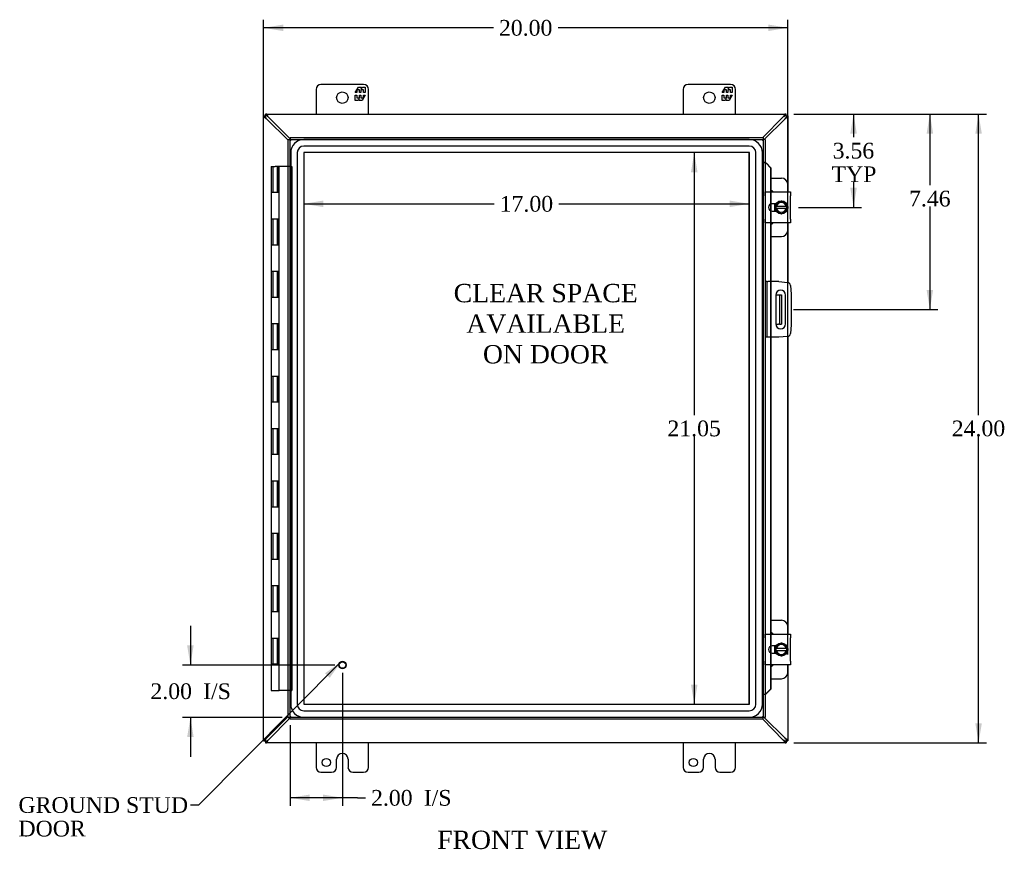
# Model space of a CAD drawing. Header units: inches. Extents: x 9 to 149, y 1 to 99.
# Tile 3 of 7: x 37 to 74, y 33 to 64. Entities that reach past the tile are written whole.
import ezdxf
from ezdxf.enums import TextEntityAlignment as Align

# ---------------------------------------------------------------- set-up
doc = ezdxf.new("R2010")
doc.units = ezdxf.units.IN
doc.header["$MEASUREMENT"] = 0
for name, color, linetype in [('COM40153-1', 7, 'CONTINUOUS'), ('COM40153-2', 7, 'CONTINUOUS'), ('COM42667', 7, 'CONTINUOUS'), ('COM42780', 7, 'CONTINUOUS'), ('COM48476', 7, 'CONTINUOUS'), ('COM48535', 7, 'CONTINUOUS'), ('COM70219', 7, 'CONTINUOUS'), ('COM71780-10', 7, 'CONTINUOUS'), ('DEFAULT', 7, 'CONTINUOUS'), ('FET07710', 7, 'CONTINUOUS'), ('HNG10620-20B', 7, 'CONTINUOUS'), ('HNG10620-20C', 7, 'CONTINUOUS'), ('SCC19011', 7, 'CONTINUOUS'), ('SPR20265', 7, 'CONTINUOUS'), ('STD21878', 7, 'CONTINUOUS'), ('WAF25035', 7, 'CONTINUOUS')]:
    doc.layers.add(name, color=color, linetype=linetype)
doc.styles.add('SEACAD_TIMES_NEW_ROMAN', font='times.ttf')

# ---------------------------------------------------------------- blocks, each defined once
blk = doc.blocks.new('SEANNOT_GROUP2')
at = {"layer": 'DEFAULT', "linetype": 'Continuous'}
blk.add_hatch(color=136, dxfattribs=at).paths.add_polyline_path([(48.561, 39.309), (49.002, 39.929), (48.384, 39.485)])
at = {"layer": 'DEFAULT', "color": 136, "linetype": 'Continuous'}
blk.add_line((43.551, 34.452), (43.251, 34.452), dxfattribs=at)
blk.add_lwpolyline([(43.551, 34.452), (49.002, 39.929)], dxfattribs=at)
at = {"layer": 'DEFAULT', "color": 136, "linetype": 'Continuous', "style": 'SEACAD_TIMES_NEW_ROMAN'}
for s, p in [('GROUND STUD', (36.686, 34.752)), ('DOOR', (36.686, 33.852))]:
    blk.add_text(s, height=0.6, dxfattribs=at).set_placement(p, align=Align.TOP_LEFT)
blk = doc.blocks.new('GDIMGGROUP')
at = {"layer": 'DEFAULT', "linetype": 'Continuous'}
for points in [[(46.789, 64.242), (46.039, 64.117), (46.789, 63.992)], [(65.286, 64.242), (65.286, 63.992), (66.036, 64.117)]]:
    blk.add_hatch(color=136, dxfattribs=at).paths.add_polyline_path(points)
at = {"layer": 'DEFAULT', "color": 136, "linetype": 'Continuous'}
for p, q in [((46.039, 37.228), (46.039, 64.417)), ((66.036, 40.195), (66.036, 64.417)), ((54.804, 64.117), (46.039, 64.117)), ((66.036, 64.117), (57.271, 64.117))]:
    blk.add_line(p, q, dxfattribs=at)
at = {"layer": 'DEFAULT', "color": 136, "linetype": 'Continuous', "style": 'SEACAD_TIMES_NEW_ROMAN'}
blk.add_text('20.00', height=0.6, dxfattribs=at).set_placement((55.014, 64.417), align=Align.TOP_LEFT)
blk = doc.blocks.new('GDIMGGROUP1')
at = {"layer": 'DEFAULT', "linetype": 'Continuous'}
for points in [[(73.435, 60.076), (73.31, 60.826), (73.185, 60.076)], [(73.435, 37.576), (73.185, 37.576), (73.31, 36.826)]]:
    blk.add_hatch(color=136, dxfattribs=at).paths.add_polyline_path(points)
at = {"layer": 'DEFAULT', "color": 136, "linetype": 'Continuous'}
for p, q in [((66.267, 60.826), (73.61, 60.826)), ((73.31, 49.336), (73.31, 60.826)), ((73.31, 36.826), (73.31, 48.526)), ((66.267, 36.826), (73.61, 36.826))]:
    blk.add_line(p, q, dxfattribs=at)
at = {"layer": 'DEFAULT', "color": 136, "linetype": 'Continuous', "style": 'SEACAD_TIMES_NEW_ROMAN'}
blk.add_text('24.00', height=0.6, dxfattribs=at).set_placement((72.287, 49.126), align=Align.TOP_LEFT)
blk = doc.blocks.new('GDIMGGROUP2')
at = {"layer": 'DEFAULT', "linetype": 'Continuous'}
for points in [[(43.12, 40.546), (43.245, 39.796), (43.37, 40.546)], [(43.12, 37.046), (43.37, 37.046), (43.245, 37.796)]]:
    blk.add_hatch(color=136, dxfattribs=at).paths.add_polyline_path(points)
at = {"layer": 'DEFAULT', "color": 136, "linetype": 'Continuous'}
for p, q in [((43.245, 41.296), (43.245, 39.796)), ((48.748, 39.796), (42.945, 39.796)), ((46.748, 37.796), (42.945, 37.796)), ((43.245, 37.796), (43.245, 36.296))]:
    blk.add_line(p, q, dxfattribs=at)
at = {"layer": 'DEFAULT', "color": 136, "linetype": 'Continuous', "style": 'SEACAD_TIMES_NEW_ROMAN'}
for s, p in [('2.00', (41.72, 39.096)), ('I/S', (43.732, 39.096))]:
    blk.add_text(s, height=0.6, dxfattribs=at).set_placement(p, align=Align.TOP_LEFT)
blk = doc.blocks.new('GDIMGGROUP3')
at = {"layer": 'DEFAULT', "linetype": 'Continuous'}
for points in [[(47.798, 34.602), (47.798, 34.852), (47.048, 34.727)], [(48.298, 34.602), (49.048, 34.727), (48.298, 34.852)]]:
    blk.add_hatch(color=136, dxfattribs=at).paths.add_polyline_path(points)
at = {"layer": 'DEFAULT', "color": 136, "linetype": 'Continuous'}
for p, q in [((49.048, 39.496), (49.048, 34.427)), ((47.048, 37.496), (47.048, 34.427)), ((49.625, 34.727), (47.048, 34.727)), ((49.625, 34.727), (49.925, 34.727))]:
    blk.add_line(p, q, dxfattribs=at)
at = {"layer": 'DEFAULT', "color": 136, "linetype": 'Continuous', "style": 'SEACAD_TIMES_NEW_ROMAN'}
for s, p in [('2.00', (50.135, 35.027)), ('I/S', (52.147, 35.027))]:
    blk.add_text(s, height=0.6, dxfattribs=at).set_placement(p, align=Align.TOP_LEFT)
blk = doc.blocks.new('GDIMGGROUP16')
at = {"layer": 'DEFAULT', "linetype": 'Continuous'}
for points in [[(68.665, 60.076), (68.54, 60.826), (68.415, 60.076)], [(68.665, 58.014), (68.415, 58.014), (68.54, 57.264)]]:
    blk.add_hatch(color=136, dxfattribs=at).paths.add_polyline_path(points)
at = {"layer": 'DEFAULT', "color": 136, "linetype": 'Continuous'}
for p, q in [((66.267, 60.826), (68.84, 60.826)), ((68.54, 60.826), (68.54, 59.938)), ((68.54, 58.228), (68.54, 57.264)), ((66.435, 57.264), (68.84, 57.264))]:
    blk.add_line(p, q, dxfattribs=at)
at = {"layer": 'DEFAULT', "color": 136, "linetype": 'Continuous', "style": 'SEACAD_TIMES_NEW_ROMAN'}
for s, p in [('3.56', (67.743, 59.728)), ('TYP', (67.701, 58.828))]:
    blk.add_text(s, height=0.6, dxfattribs=at).set_placement(p, align=Align.TOP_LEFT)
blk = doc.blocks.new('GDIMGGROUP17')
at = {"layer": 'DEFAULT', "linetype": 'Continuous'}
for points in [[(71.577, 60.076), (71.452, 60.826), (71.327, 60.076)], [(71.577, 54.116), (71.327, 54.116), (71.452, 53.366)]]:
    blk.add_hatch(color=136, dxfattribs=at).paths.add_polyline_path(points)
at = {"layer": 'DEFAULT', "color": 136, "linetype": 'Continuous'}
for p, q in [((66.267, 60.826), (71.752, 60.826)), ((71.452, 60.826), (71.452, 58.109)), ((71.452, 57.299), (71.452, 53.366)), ((66.245, 53.366), (71.752, 53.366))]:
    blk.add_line(p, q, dxfattribs=at)
at = {"layer": 'DEFAULT', "color": 136, "linetype": 'Continuous', "style": 'SEACAD_TIMES_NEW_ROMAN'}
blk.add_text('7.46', height=0.6, dxfattribs=at).set_placement((70.656, 57.899), align=Align.TOP_LEFT)
blk = doc.blocks.new('GDIMGGROUP24')
at = {"layer": 'DEFAULT', "linetype": 'Continuous'}
for points in [[(62.339, 58.603), (62.589, 58.603), (62.464, 59.353)], [(62.339, 39.049), (62.464, 38.299), (62.589, 39.049)]]:
    blk.add_hatch(color=136, dxfattribs=at).paths.add_polyline_path(points)
at = {"layer": 'DEFAULT', "color": 136, "linetype": 'Continuous'}
for p, q in [((62.464, 59.353), (62.464, 49.336)), ((62.464, 48.526), (62.464, 38.299))]:
    blk.add_line(p, q, dxfattribs=at)
at = {"layer": 'DEFAULT', "color": 136, "linetype": 'Continuous', "style": 'SEACAD_TIMES_NEW_ROMAN'}
blk.add_text('21.05', height=0.6, dxfattribs=at).set_placement((61.44, 49.126), align=Align.TOP_LEFT)
blk = doc.blocks.new('GDIMGGROUP25')
at = {"layer": 'DEFAULT', "linetype": 'Continuous'}
for points in [[(48.318, 57.274), (48.318, 57.524), (47.568, 57.399)], [(63.816, 57.274), (64.566, 57.399), (63.816, 57.524)]]:
    blk.add_hatch(color=136, dxfattribs=at).paths.add_polyline_path(points)
at = {"layer": 'DEFAULT', "color": 136, "linetype": 'Continuous'}
for p, q in [((47.568, 57.399), (54.833, 57.399)), ((57.301, 57.399), (64.566, 57.399))]:
    blk.add_line(p, q, dxfattribs=at)
at = {"layer": 'DEFAULT', "color": 136, "linetype": 'Continuous', "style": 'SEACAD_TIMES_NEW_ROMAN'}
blk.add_text('17.00', height=0.6, dxfattribs=at).set_placement((55.043, 57.699), align=Align.TOP_LEFT)

msp = doc.modelspace()

# ---------------------------------------------------------------- linework, layer by layer
at = {"layer": 'COM40153-1', "color": 7}
for p, q in [((65.571, 53.929), (65.681, 53.929)), ((65.681, 53.929), (65.717, 53.929)), ((65.717, 53.929), (65.789, 53.929)), ((65.717, 53.929), (65.717, 52.804)), ((65.789, 53.929), (65.789, 52.804)), ((65.571, 52.804), (65.681, 52.804)), ((65.717, 52.804), (65.681, 52.804)), ((65.717, 52.804), (65.789, 52.804))]:
    msp.add_line(p, q, dxfattribs=at)
at = {"layer": 'COM40153-2', "color": 7}
for p, q in [((65.236, 54.429), (65.164, 54.429)), ((65.236, 54.429), (65.236, 52.304)), ((65.236, 54.429), (65.272, 54.429)), ((65.687, 54.429), (65.272, 54.429)), ((65.687, 54.429), (66.021, 54.4)), ((66.135, 54.286), (66.164, 53.952)), ((65.57, 53.916), (65.57, 52.816)), ((65.945, 52.816), (65.945, 53.916)), ((66.164, 53.952), (66.164, 52.781)), ((66.164, 52.781), (66.135, 52.447)), ((65.236, 52.304), (65.164, 52.304)), ((65.272, 52.304), (65.236, 52.304)), ((65.687, 52.304), (65.272, 52.304)), ((66.021, 52.333), (65.687, 52.304))]:
    msp.add_line(p, q, dxfattribs=at)
for centre, radius, start, end in [((65.758, 53.916), 0.188, 0, 180), ((66.01, 54.275), 0.125, 5, 85), ((65.758, 52.816), 0.188, 180, 0), ((66.01, 52.458), 0.125, 275, 355)]:
    msp.add_arc(centre, radius, start, end, dxfattribs=at)
at = {"layer": 'COM42667', "color": 7}
for p, q in [((65.165, 57.71), (65.165, 57.853)), ((65.165, 57.853), (66.135, 57.853)), ((66.135, 57.853), (66.135, 57.71)), ((65.165, 57.71), (65.165, 56.819)), ((66.135, 56.819), (66.135, 57.71)), ((65.579, 57.405), (65.439, 57.405)), ((65.439, 57.124), (65.579, 57.124)), ((65.165, 56.676), (65.165, 56.819)), ((66.135, 56.819), (66.135, 56.676)), ((66.135, 56.676), (65.165, 56.676)), ((65.165, 40.834), (65.165, 40.977)), ((65.165, 40.977), (66.135, 40.977)), ((66.135, 40.977), (66.135, 40.834)), ((65.165, 40.834), (65.165, 39.943)), ((66.135, 39.943), (66.135, 40.834)), ((65.579, 40.529), (65.439, 40.529)), ((65.439, 40.248), (65.579, 40.248)), ((65.165, 39.8), (65.165, 39.943)), ((66.135, 39.943), (66.135, 39.8)), ((66.135, 39.8), (65.165, 39.8))]:
    msp.add_line(p, q, dxfattribs=at)
for centre in [(65.439, 57.264), (65.439, 40.388)]:
    msp.add_arc(centre, 0.141, 90, 270, dxfattribs=at)
at = {"layer": 'COM42780', "color": 7}
for p, q in [((65.389, 58.38), (65.786, 58.38)), ((66.036, 57.853), (66.036, 58.13)), ((65.536, 57.124), (65.536, 57.405)), ((66.036, 56.399), (66.036, 56.676)), ((65.389, 56.149), (65.786, 56.149)), ((65.389, 41.504), (65.786, 41.504)), ((66.036, 40.977), (66.036, 41.254)), ((65.536, 40.248), (65.536, 40.529)), ((66.036, 39.523), (66.036, 39.8)), ((65.389, 39.273), (65.786, 39.273))]:
    msp.add_line(p, q, dxfattribs=at)
for centre, start, end in [((65.786, 58.13), 0, 90), ((65.286, 57.693), 39.9324, 65.6695), ((65.286, 56.836), 294.3305, 320.0676), ((65.786, 56.399), 270, 0), ((65.786, 41.254), 0, 90), ((65.286, 40.817), 39.9324, 65.6695), ((65.286, 39.96), 294.3305, 320.0676), ((65.786, 39.523), 270, 0)]:
    msp.add_arc(centre, 0.25, start, end, dxfattribs=at)
at = {"layer": 'COM48476', "color": 7}
for p, q in [((46.039, 60.754), (46.111, 60.754)), ((46.039, 60.725), (46.039, 60.754)), ((46.039, 36.928), (46.039, 60.725)), ((46.111, 60.725), (46.039, 60.725)), ((46.111, 60.725), (46.111, 60.754)), ((46.147, 60.649), (46.128, 60.682)), ((46.976, 59.828), (46.147, 60.649)), ((65.931, 60.649), (65.131, 59.857)), ((65.931, 60.649), (65.95, 60.682)), ((65.967, 60.754), (66.039, 60.754)), ((65.967, 60.754), (65.967, 60.725)), ((65.967, 60.725), (66.039, 60.725)), ((66.039, 60.754), (66.039, 60.725)), ((66.039, 60.725), (66.039, 57.853)), ((66.039, 56.676), (66.039, 54.397)), ((66.039, 52.336), (66.039, 40.977)), ((66.039, 39.8), (66.039, 36.928)), ((46.147, 37.004), (46.976, 37.825)), ((65.131, 37.796), (65.931, 37.004)), ((46.039, 36.898), (46.039, 36.928)), ((46.111, 36.928), (46.039, 36.928)), ((46.039, 36.898), (46.111, 36.898)), ((46.111, 36.898), (46.111, 36.928)), ((46.128, 36.971), (46.147, 37.004)), ((65.95, 36.971), (65.931, 37.004)), ((65.967, 36.928), (65.967, 36.898)), ((65.967, 36.928), (66.039, 36.928)), ((65.967, 36.898), (66.039, 36.898)), ((66.039, 36.928), (66.039, 36.898))]:
    msp.add_line(p, q, dxfattribs=at)
for centre, radius, start, end in [((46.557, 61.448), 0.898, 238.5398, 242.806), ((65.504, 61.477), 0.931, 297.2704, 301.3838), ((46.557, 36.205), 0.898, 117.194, 121.4601), ((65.504, 36.176), 0.931, 58.6162, 62.7296)]:
    msp.add_arc(centre, radius, start, end, dxfattribs=at)
for points, knots in [([(46.089, 60.682), (46.087, 60.683), (46.084, 60.685), (46.079, 60.688), (46.074, 60.691), (46.069, 60.694), (46.065, 60.697), (46.061, 60.7), (46.057, 60.703), (46.052, 60.707), (46.047, 60.711), (46.043, 60.715), (46.041, 60.719), (46.039, 60.722), (46.039, 60.724), (46.039, 60.725)], [0, 0, 0, 0, 0.058508, 0.117588, 0.177234, 0.23744, 0.298196, 0.359495, 0.421327, 0.483683, 0.609872, 0.738031, 0.824554, 0.911887, 1, 1, 1, 1]), ([(46.128, 60.682), (46.125, 60.686), (46.123, 60.69), (46.119, 60.698), (46.117, 60.702), (46.114, 60.709), (46.113, 60.713), (46.111, 60.719), (46.111, 60.722), (46.111, 60.725)], [0, 0, 0, 0, 0.25, 0.25, 0.5, 0.5, 0.75, 0.75, 1, 1, 1, 1]), ([(65.967, 60.725), (65.967, 60.722), (65.966, 60.719), (65.965, 60.713), (65.964, 60.709), (65.961, 60.702), (65.959, 60.698), (65.955, 60.69), (65.953, 60.686), (65.95, 60.682)], [0, 0, 0, 0, 0.25, 0.25, 0.5, 0.5, 0.75, 0.75, 1, 1, 1, 1]), ([(66.039, 60.725), (66.039, 60.724), (66.039, 60.723), (66.038, 60.721), (66.037, 60.719), (66.036, 60.717), (66.034, 60.715), (66.032, 60.713), (66.03, 60.71), (66.027, 60.708), (66.023, 60.705), (66.017, 60.7), (66.009, 60.694), (65.999, 60.688), (65.993, 60.684), (65.989, 60.682)], [0, 0, 0, 0, 0.058839, 0.117335, 0.175479, 0.233264, 0.290679, 0.347718, 0.404373, 0.460635, 0.516498, 0.640635, 0.762642, 0.882451, 1, 1, 1, 1]), ([(46.039, 36.928), (46.039, 36.929), (46.039, 36.93), (46.04, 36.932), (46.041, 36.934), (46.042, 36.936), (46.044, 36.938), (46.046, 36.94), (46.048, 36.943), (46.051, 36.945), (46.055, 36.948), (46.061, 36.953), (46.069, 36.959), (46.079, 36.965), (46.085, 36.969), (46.089, 36.971)], [0, 0, 0, 0, 0.058839, 0.117335, 0.175479, 0.233264, 0.290679, 0.347718, 0.404373, 0.460635, 0.516498, 0.640635, 0.762642, 0.882451, 1, 1, 1, 1]), ([(46.111, 36.928), (46.111, 36.931), (46.111, 36.934), (46.113, 36.94), (46.114, 36.944), (46.117, 36.951), (46.119, 36.955), (46.123, 36.963), (46.125, 36.967), (46.128, 36.971)], [0, 0, 0, 0, 0.25, 0.25, 0.5, 0.5, 0.75, 0.75, 1, 1, 1, 1]), ([(65.95, 36.971), (65.953, 36.967), (65.955, 36.963), (65.959, 36.955), (65.961, 36.951), (65.964, 36.944), (65.965, 36.94), (65.966, 36.934), (65.967, 36.931), (65.967, 36.928)], [0, 0, 0, 0, 0.25, 0.25, 0.5, 0.5, 0.75, 0.75, 1, 1, 1, 1]), ([(65.989, 36.971), (65.991, 36.97), (65.994, 36.968), (65.999, 36.965), (66.004, 36.962), (66.008, 36.959), (66.013, 36.956), (66.017, 36.953), (66.021, 36.95), (66.026, 36.946), (66.031, 36.942), (66.035, 36.938), (66.037, 36.934), (66.039, 36.931), (66.039, 36.929), (66.039, 36.928)], [0, 0, 0, 0, 0.058508, 0.117588, 0.177234, 0.23744, 0.298196, 0.359495, 0.421327, 0.483683, 0.609872, 0.738031, 0.824554, 0.911887, 1, 1, 1, 1])]:
    msp.add_open_spline(points, degree=3, knots=knots, dxfattribs=at)
at = {"layer": 'COM48535', "color": 7}
for p, q in [((46.111, 60.754), (46.111, 60.826)), ((46.141, 60.826), (46.111, 60.826)), ((46.141, 60.754), (46.111, 60.754)), ((46.141, 60.754), (46.141, 60.826)), ((46.141, 60.826), (65.937, 60.826)), ((46.216, 60.718), (46.183, 60.738)), ((47.048, 59.879), (46.216, 60.718)), ((65.862, 60.718), (65.079, 59.929)), ((65.895, 60.738), (65.862, 60.718)), ((65.937, 60.754), (65.937, 60.826)), ((65.967, 60.826), (65.937, 60.826)), ((65.967, 60.754), (65.937, 60.754)), ((65.967, 60.754), (65.967, 60.826)), ((46.216, 36.934), (47.048, 37.774)), ((65.079, 37.724), (65.862, 36.934)), ((46.111, 36.898), (46.111, 36.826)), ((46.111, 36.898), (46.141, 36.898)), ((46.111, 36.826), (46.141, 36.826)), ((46.141, 36.898), (46.141, 36.826)), ((65.937, 36.826), (46.141, 36.826)), ((46.183, 36.915), (46.216, 36.934)), ((65.862, 36.934), (65.895, 36.915)), ((65.937, 36.898), (65.937, 36.826)), ((65.937, 36.898), (65.967, 36.898)), ((65.937, 36.826), (65.967, 36.826)), ((65.967, 36.898), (65.967, 36.826))]:
    msp.add_line(p, q, dxfattribs=at)
for centre, start, end in [((45.389, 60.292), 27.2703, 31.3838), ((66.689, 60.292), 148.6162, 152.7296), ((45.389, 37.361), 328.6162, 332.7296), ((66.689, 37.361), 207.2703, 211.3838)]:
    msp.add_arc(centre, 0.931, start, end, dxfattribs=at)
for points, knots in [([(46.183, 60.777), (46.179, 60.783), (46.175, 60.79), (46.167, 60.802), (46.163, 60.807), (46.156, 60.816), (46.153, 60.82), (46.146, 60.825), (46.143, 60.826), (46.141, 60.826)], [0, 0, 0, 0, 0.25, 0.25, 0.5, 0.5, 0.75, 0.75, 1, 1, 1, 1]), ([(46.183, 60.738), (46.182, 60.739), (46.178, 60.741), (46.174, 60.743), (46.169, 60.745), (46.164, 60.748), (46.159, 60.75), (46.155, 60.752), (46.15, 60.753), (46.145, 60.754), (46.142, 60.754), (46.141, 60.754)], [0, 0, 0, 0, 0.10632, 0.211245, 0.314764, 0.41687, 0.517562, 0.641426, 0.7631, 0.88261, 1, 1, 1, 1]), ([(65.937, 60.826), (65.935, 60.826), (65.931, 60.825), (65.925, 60.82), (65.922, 60.816), (65.914, 60.807), (65.911, 60.802), (65.903, 60.79), (65.899, 60.783), (65.895, 60.777)], [0, 0, 0, 0, 0.25, 0.25, 0.5, 0.5, 0.75, 0.75, 1, 1, 1, 1]), ([(65.937, 60.754), (65.936, 60.754), (65.934, 60.754), (65.931, 60.754), (65.928, 60.753), (65.925, 60.752), (65.922, 60.751), (65.917, 60.749), (65.913, 60.747), (65.907, 60.744), (65.901, 60.741), (65.897, 60.739), (65.895, 60.738)], [0, 0, 0, 0, 0.078044, 0.157022, 0.236947, 0.317833, 0.399688, 0.482519, 0.608583, 0.736857, 0.867336, 1, 1, 1, 1]), ([(46.141, 36.898), (46.141, 36.899), (46.143, 36.899), (46.146, 36.899), (46.15, 36.9), (46.153, 36.901), (46.156, 36.902), (46.16, 36.904), (46.165, 36.906), (46.171, 36.909), (46.177, 36.912), (46.181, 36.914), (46.183, 36.915)], [0, 0, 0, 0, 0.078044, 0.157022, 0.236947, 0.317833, 0.399688, 0.482519, 0.608583, 0.736857, 0.867336, 1, 1, 1, 1]), ([(46.141, 36.826), (46.143, 36.826), (46.146, 36.828), (46.153, 36.833), (46.156, 36.837), (46.163, 36.846), (46.167, 36.851), (46.175, 36.863), (46.179, 36.87), (46.183, 36.876)], [0, 0, 0, 0, 0.25, 0.25, 0.5, 0.5, 0.75, 0.75, 1, 1, 1, 1]), ([(65.895, 36.915), (65.896, 36.914), (65.9, 36.912), (65.904, 36.91), (65.909, 36.908), (65.914, 36.905), (65.918, 36.903), (65.923, 36.901), (65.928, 36.9), (65.933, 36.899), (65.936, 36.899), (65.937, 36.898)], [0, 0, 0, 0, 0.10632, 0.211245, 0.314764, 0.41687, 0.517562, 0.641426, 0.7631, 0.88261, 1, 1, 1, 1]), ([(65.895, 36.876), (65.899, 36.87), (65.903, 36.863), (65.911, 36.851), (65.914, 36.846), (65.922, 36.837), (65.925, 36.833), (65.931, 36.828), (65.935, 36.826), (65.937, 36.826)], [0, 0, 0, 0, 0.25, 0.25, 0.5, 0.5, 0.75, 0.75, 1, 1, 1, 1])]:
    msp.add_open_spline(points, degree=3, knots=knots, dxfattribs=at)
at = {"layer": 'COM70219', "color": 7}
for p, q in [((64.565, 59.852), (47.569, 59.852)), ((64.565, 59.851), (47.569, 59.851)), ((47.069, 59.352), (47.069, 38.3)), ((47.07, 59.352), (47.07, 38.3)), ((47.319, 59.352), (47.319, 38.3)), ((47.568, 59.352), (47.568, 38.3)), ((64.565, 59.602), (47.569, 59.602)), ((64.565, 59.353), (47.569, 59.353)), ((47.569, 59.352), (47.569, 38.3)), ((64.565, 59.352), (47.569, 59.352)), ((64.565, 38.3), (64.565, 59.352)), ((64.566, 38.3), (64.566, 59.352)), ((64.815, 38.3), (64.815, 59.352)), ((65.064, 38.3), (65.064, 59.352)), ((65.065, 38.3), (65.065, 59.352)), ((47.569, 38.3), (64.565, 38.3)), ((47.569, 38.299), (64.565, 38.299)), ((47.569, 38.05), (64.565, 38.05)), ((47.569, 37.801), (64.565, 37.801)), ((47.569, 37.8), (64.565, 37.8))]:
    msp.add_line(p, q, dxfattribs=at)
for centre, radius, start, end in [((47.569, 59.352), 0.5, 90, 180), ((47.569, 59.352), 0.499, 90, 180), ((64.565, 59.352), 0.5, 0, 90), ((64.565, 59.352), 0.499, 0, 90), ((47.569, 59.352), 0.25, 90, 180), ((47.569, 59.352), 0.001, 90, 180), ((64.565, 59.352), 0.25, 0, 90), ((64.565, 59.352), 0.001, 0, 90), ((47.569, 38.3), 0.5, 180, 270), ((47.569, 38.3), 0.499, 180, 270), ((47.569, 38.3), 0.25, 180, 270), ((47.569, 38.3), 0.001, 180, 270), ((64.565, 38.3), 0.5, 270, 0), ((64.565, 38.3), 0.001, 270, 360), ((64.565, 38.3), 0.25, 270, 0), ((64.565, 38.3), 0.499, 270, 0)]:
    msp.add_arc(centre, radius, start, end, dxfattribs=at)
at = {"layer": 'COM71780-10', "color": 7}
for p, q in [((46.976, 59.857), (47.048, 59.857)), ((46.976, 37.796), (46.976, 59.857)), ((47.048, 59.929), (47.048, 59.857)), ((47.048, 59.929), (65.092, 59.929)), ((47.048, 59.857), (65.092, 59.857)), ((47.048, 59.857), (47.084, 59.821)), ((47.048, 37.796), (47.048, 59.857)), ((47.048, 59.857), (47.084, 59.821)), ((65.092, 59.857), (65.056, 59.821)), ((65.092, 59.857), (65.056, 59.821)), ((65.092, 59.929), (65.092, 59.857)), ((65.092, 59.857), (65.092, 37.796)), ((65.164, 59.857), (65.092, 59.857)), ((65.164, 59.857), (65.164, 37.796)), ((65.164, 58.982), (65.092, 58.982)), ((65.177, 58.982), (65.164, 58.982)), ((65.186, 58.959), (65.195, 58.959)), ((65.206, 58.946), (65.376, 58.774)), ((65.206, 58.946), (65.219, 58.946)), ((65.219, 58.946), (65.389, 58.774)), ((65.376, 58.774), (65.376, 57.853)), ((65.389, 58.774), (65.376, 58.774)), ((65.389, 58.774), (65.389, 57.853)), ((65.376, 57.853), (65.376, 57.39)), ((65.389, 57.853), (65.389, 57.396)), ((65.376, 57.39), (65.376, 57.139)), ((65.376, 57.139), (65.376, 56.676)), ((65.389, 57.396), (65.389, 57.133)), ((65.389, 57.133), (65.389, 56.676)), ((65.376, 56.676), (65.376, 54.429)), ((65.389, 56.676), (65.389, 54.429)), ((65.376, 54.429), (65.376, 52.304)), ((65.389, 54.429), (65.389, 52.304)), ((65.376, 52.304), (65.376, 40.977)), ((65.389, 52.304), (65.389, 40.977)), ((65.376, 40.977), (65.376, 40.514)), ((65.389, 40.977), (65.389, 40.52)), ((65.376, 40.514), (65.376, 40.263)), ((65.376, 40.263), (65.376, 39.8)), ((65.389, 40.52), (65.389, 40.257)), ((65.389, 40.257), (65.389, 39.8)), ((65.376, 39.8), (65.376, 38.879)), ((65.389, 39.8), (65.389, 38.879)), ((65.195, 38.694), (65.186, 38.694)), ((65.376, 38.879), (65.206, 38.707)), ((65.206, 38.707), (65.219, 38.707)), ((65.389, 38.879), (65.219, 38.707)), ((65.389, 38.879), (65.376, 38.879)), ((65.164, 38.671), (65.092, 38.671)), ((65.164, 38.671), (65.177, 38.671)), ((46.976, 37.796), (47.048, 37.796)), ((47.048, 37.796), (47.084, 37.832)), ((47.048, 37.796), (47.084, 37.832)), ((65.092, 37.796), (47.048, 37.796)), ((47.048, 37.724), (47.048, 37.796)), ((65.092, 37.724), (47.048, 37.724)), ((65.092, 37.796), (65.056, 37.832)), ((65.092, 37.796), (65.056, 37.832)), ((65.092, 37.724), (65.092, 37.796)), ((65.164, 37.796), (65.092, 37.796))]:
    msp.add_line(p, q, dxfattribs=at)
for centre, radius, start, end in [((65.604, 60.033), 1.153, 245.7342, 248.7275), ((65.495, 59.216), 0.395, 216.3142, 223.0054), ((65.604, 37.62), 1.153, 111.2725, 114.2658), ((65.495, 38.437), 0.395, 136.9946, 143.6858)]:
    msp.add_arc(centre, radius, start, end, dxfattribs=at)
at = {"layer": 'FET07710', "color": 7}
for p, q in [((48.039, 61.764), (48.039, 60.826)), ((49.851, 61.951), (48.226, 61.951)), ((49.529, 61.646), (49.651, 61.858)), ((49.593, 61.646), (49.529, 61.646)), ((49.691, 61.752), (49.593, 61.752)), ((49.593, 61.752), (49.593, 61.646)), ((49.651, 61.858), (49.76, 61.858)), ((49.691, 61.646), (49.691, 61.752)), ((49.751, 61.646), (49.691, 61.646)), ((49.849, 61.752), (49.751, 61.752)), ((49.751, 61.752), (49.751, 61.646)), ((49.76, 61.858), (49.76, 61.781)), ((49.76, 61.781), (49.805, 61.858)), ((49.805, 61.858), (49.914, 61.858)), ((49.849, 61.646), (49.849, 61.752)), ((49.914, 61.646), (49.849, 61.646)), ((49.914, 61.858), (49.914, 61.646)), ((50.039, 60.826), (50.039, 61.764)), ((62.039, 61.764), (62.039, 60.826)), ((63.851, 61.951), (62.226, 61.951)), ((63.529, 61.646), (63.651, 61.858)), ((63.593, 61.646), (63.529, 61.646)), ((63.691, 61.752), (63.593, 61.752)), ((63.593, 61.752), (63.593, 61.646)), ((63.651, 61.858), (63.76, 61.858)), ((63.691, 61.646), (63.691, 61.752)), ((63.751, 61.646), (63.691, 61.646)), ((63.849, 61.752), (63.751, 61.752)), ((63.751, 61.752), (63.751, 61.646)), ((63.76, 61.858), (63.76, 61.781)), ((63.76, 61.781), (63.805, 61.858)), ((63.805, 61.858), (63.914, 61.858)), ((63.849, 61.646), (63.849, 61.752)), ((63.914, 61.646), (63.849, 61.646)), ((63.914, 61.858), (63.914, 61.646)), ((64.039, 60.826), (64.039, 61.764)), ((49.529, 61.337), (49.529, 61.549)), ((49.529, 61.549), (49.593, 61.549)), ((49.638, 61.337), (49.529, 61.337)), ((49.593, 61.549), (49.593, 61.443)), ((49.593, 61.443), (49.691, 61.443)), ((49.682, 61.414), (49.638, 61.337)), ((49.682, 61.337), (49.682, 61.414)), ((49.791, 61.337), (49.682, 61.337)), ((49.691, 61.443), (49.691, 61.549)), ((49.691, 61.549), (49.751, 61.549)), ((49.751, 61.549), (49.751, 61.443)), ((49.751, 61.443), (49.849, 61.443)), ((49.914, 61.549), (49.791, 61.337)), ((49.849, 61.443), (49.849, 61.549)), ((49.849, 61.549), (49.914, 61.549)), ((63.529, 61.337), (63.529, 61.549)), ((63.529, 61.549), (63.593, 61.549)), ((63.638, 61.337), (63.529, 61.337)), ((63.593, 61.549), (63.593, 61.443)), ((63.593, 61.443), (63.691, 61.443)), ((63.682, 61.414), (63.638, 61.337)), ((63.682, 61.337), (63.682, 61.414)), ((63.791, 61.337), (63.682, 61.337)), ((63.691, 61.443), (63.691, 61.549)), ((63.691, 61.549), (63.751, 61.549)), ((63.751, 61.549), (63.751, 61.443)), ((63.751, 61.443), (63.849, 61.443)), ((63.914, 61.549), (63.791, 61.337)), ((63.849, 61.443), (63.849, 61.549)), ((63.849, 61.549), (63.914, 61.549)), ((48.039, 36.826), (48.039, 35.889)), ((50.039, 35.889), (50.039, 36.826)), ((62.039, 36.826), (62.039, 35.889)), ((64.039, 35.889), (64.039, 36.826)), ((48.82, 35.889), (48.82, 36.201)), ((49.038, 36.419), (49.039, 36.419)), ((49.257, 36.201), (49.257, 35.889)), ((62.82, 35.889), (62.82, 36.201)), ((63.038, 36.419), (63.039, 36.419)), ((63.257, 36.201), (63.257, 35.889)), ((48.226, 35.701), (48.633, 35.701)), ((49.444, 35.701), (49.851, 35.701)), ((62.226, 35.701), (62.633, 35.701)), ((63.444, 35.701), (63.851, 35.701))]:
    msp.add_line(p, q, dxfattribs=at)
for centre, radius in [((49.039, 61.451), 0.219), ((63.039, 61.451), 0.219), ((48.43, 36.076), 0.156), ((62.43, 36.076), 0.156)]:
    msp.add_circle(centre, radius, dxfattribs=at)
for centre, radius, start, end in [((48.226, 61.764), 0.188, 90, 180), ((49.851, 61.764), 0.188, 0, 90), ((62.226, 61.764), 0.188, 90, 180), ((63.851, 61.764), 0.188, 0, 90), ((49.038, 36.201), 0.218, 90, 180), ((49.039, 36.201), 0.218, 0, 90), ((63.038, 36.201), 0.218, 90, 180), ((63.039, 36.201), 0.218, 0, 90), ((48.226, 35.889), 0.188, 180, 270), ((48.633, 35.889), 0.188, 270, 0), ((49.444, 35.889), 0.188, 180, 270), ((49.851, 35.889), 0.188, 270, 0), ((62.226, 35.889), 0.188, 180, 270), ((62.633, 35.889), 0.188, 270, 0), ((63.444, 35.889), 0.188, 180, 270), ((63.851, 35.889), 0.188, 270, 0)]:
    msp.add_arc(centre, radius, start, end, dxfattribs=at)
at = {"layer": 'HNG10620-20B', "color": 7}
for p, q in [((46.478, 57.826), (46.324, 57.826)), ((46.324, 57.826), (46.324, 56.826)), ((46.324, 56.826), (46.478, 56.826)), ((46.478, 55.826), (46.324, 55.826)), ((46.324, 55.826), (46.324, 54.826)), ((46.324, 54.826), (46.478, 54.826)), ((46.478, 53.826), (46.324, 53.826)), ((46.324, 53.826), (46.324, 52.826)), ((46.324, 52.826), (46.478, 52.826)), ((46.478, 51.826), (46.324, 51.826)), ((46.324, 51.826), (46.324, 50.826)), ((46.324, 50.826), (46.478, 50.826)), ((46.478, 49.826), (46.324, 49.826)), ((46.324, 49.826), (46.324, 48.826)), ((46.324, 48.826), (46.478, 48.826)), ((46.478, 47.826), (46.324, 47.826)), ((46.324, 47.826), (46.324, 46.826)), ((46.324, 46.826), (46.478, 46.826)), ((46.478, 45.826), (46.324, 45.826)), ((46.324, 45.826), (46.324, 44.826)), ((46.324, 44.826), (46.478, 44.826)), ((46.478, 43.826), (46.324, 43.826)), ((46.324, 43.826), (46.324, 42.826)), ((46.324, 42.826), (46.478, 42.826)), ((46.478, 41.826), (46.324, 41.826)), ((46.324, 41.826), (46.324, 40.826)), ((46.324, 40.826), (46.478, 40.826)), ((46.478, 39.826), (46.324, 39.826)), ((46.324, 39.826), (46.324, 38.826)), ((46.324, 38.826), (46.632, 38.826))]:
    msp.add_line(p, q, dxfattribs=at)
at = {"layer": 'HNG10620-20C', "color": 7}
for p, q in [((46.324, 58.826), (46.478, 58.826)), ((46.324, 58.826), (46.324, 57.826)), ((46.384, 58.826), (46.384, 57.826)), ((46.976, 58.826), (46.478, 58.826)), ((46.561, 58.826), (46.561, 57.826)), ((46.572, 57.826), (46.572, 58.826)), ((46.614, 58.826), (46.614, 57.826)), ((46.632, 57.826), (46.632, 58.826)), ((47.019, 58.826), (46.976, 58.826)), ((47.048, 58.826), (47.019, 58.826)), ((47.048, 58.826), (47.108, 58.826)), ((47.108, 58.826), (47.108, 38.826)), ((46.478, 57.826), (46.324, 57.826)), ((46.632, 57.826), (46.478, 57.826)), ((46.632, 56.826), (46.632, 57.826)), ((46.324, 56.826), (46.478, 56.826)), ((46.324, 56.826), (46.324, 55.826)), ((46.384, 56.826), (46.384, 55.826)), ((46.478, 56.826), (46.632, 56.826)), ((46.561, 56.826), (46.561, 55.826)), ((46.572, 55.826), (46.572, 56.826)), ((46.614, 56.826), (46.614, 55.826)), ((46.632, 55.826), (46.632, 56.826)), ((46.478, 55.826), (46.324, 55.826)), ((46.632, 55.826), (46.478, 55.826)), ((46.632, 54.826), (46.632, 55.826)), ((46.324, 54.826), (46.478, 54.826)), ((46.324, 54.826), (46.324, 53.826)), ((46.384, 54.826), (46.384, 53.826)), ((46.478, 54.826), (46.632, 54.826)), ((46.561, 54.826), (46.561, 53.826)), ((46.572, 53.826), (46.572, 54.826)), ((46.614, 54.826), (46.614, 53.826)), ((46.632, 53.826), (46.632, 54.826)), ((46.478, 53.826), (46.324, 53.826)), ((46.632, 53.826), (46.478, 53.826)), ((46.632, 52.826), (46.632, 53.826)), ((46.324, 52.826), (46.478, 52.826)), ((46.324, 52.826), (46.324, 51.826)), ((46.384, 52.826), (46.384, 51.826)), ((46.478, 52.826), (46.632, 52.826)), ((46.561, 52.826), (46.561, 51.826)), ((46.572, 51.826), (46.572, 52.826)), ((46.614, 52.826), (46.614, 51.826)), ((46.632, 51.826), (46.632, 52.826)), ((46.478, 51.826), (46.324, 51.826)), ((46.632, 51.826), (46.478, 51.826)), ((46.632, 50.826), (46.632, 51.826)), ((46.324, 50.826), (46.478, 50.826)), ((46.324, 50.826), (46.324, 49.826)), ((46.384, 50.826), (46.384, 49.826)), ((46.478, 50.826), (46.632, 50.826)), ((46.561, 50.826), (46.561, 49.826)), ((46.572, 49.826), (46.572, 50.826)), ((46.614, 50.826), (46.614, 49.826)), ((46.632, 49.826), (46.632, 50.826)), ((46.478, 49.826), (46.324, 49.826)), ((46.632, 49.826), (46.478, 49.826)), ((46.632, 48.826), (46.632, 49.826)), ((46.324, 48.826), (46.478, 48.826)), ((46.324, 48.826), (46.324, 47.826)), ((46.384, 48.826), (46.384, 47.826)), ((46.478, 48.826), (46.632, 48.826)), ((46.561, 48.826), (46.561, 47.826)), ((46.572, 47.826), (46.572, 48.826)), ((46.614, 48.826), (46.614, 47.826)), ((46.632, 47.826), (46.632, 48.826)), ((46.478, 47.826), (46.324, 47.826)), ((46.632, 47.826), (46.478, 47.826)), ((46.632, 46.826), (46.632, 47.826)), ((46.324, 46.826), (46.478, 46.826)), ((46.324, 46.826), (46.324, 45.826)), ((46.384, 46.826), (46.384, 45.826)), ((46.478, 46.826), (46.632, 46.826)), ((46.561, 46.826), (46.561, 45.826)), ((46.572, 45.826), (46.572, 46.826)), ((46.614, 46.826), (46.614, 45.826)), ((46.632, 45.826), (46.632, 46.826)), ((46.478, 45.826), (46.324, 45.826)), ((46.632, 45.826), (46.478, 45.826)), ((46.632, 44.826), (46.632, 45.826)), ((46.324, 44.826), (46.478, 44.826)), ((46.324, 44.826), (46.324, 43.826)), ((46.384, 44.826), (46.384, 43.826)), ((46.478, 44.826), (46.632, 44.826)), ((46.561, 44.826), (46.561, 43.826)), ((46.572, 43.826), (46.572, 44.826)), ((46.614, 44.826), (46.614, 43.826)), ((46.632, 43.826), (46.632, 44.826)), ((46.478, 43.826), (46.324, 43.826)), ((46.632, 43.826), (46.478, 43.826)), ((46.632, 42.826), (46.632, 43.826)), ((46.324, 42.826), (46.478, 42.826)), ((46.324, 42.826), (46.324, 41.826)), ((46.384, 42.826), (46.384, 41.826)), ((46.478, 42.826), (46.632, 42.826)), ((46.561, 42.826), (46.561, 41.826)), ((46.572, 41.826), (46.572, 42.826)), ((46.614, 42.826), (46.614, 41.826)), ((46.632, 41.826), (46.632, 42.826)), ((46.478, 41.826), (46.324, 41.826)), ((46.632, 41.826), (46.478, 41.826)), ((46.632, 40.826), (46.632, 41.826)), ((46.324, 40.826), (46.478, 40.826)), ((46.324, 40.826), (46.324, 39.826)), ((46.384, 40.826), (46.384, 39.826)), ((46.478, 40.826), (46.632, 40.826)), ((46.561, 40.826), (46.561, 39.826)), ((46.572, 39.826), (46.572, 40.826)), ((46.614, 40.826), (46.614, 39.826)), ((46.632, 39.826), (46.632, 40.826)), ((46.478, 39.826), (46.324, 39.826)), ((46.632, 39.826), (46.478, 39.826)), ((46.632, 38.826), (46.632, 39.826)), ((46.976, 38.826), (46.632, 38.826)), ((47.019, 38.826), (46.976, 38.826)), ((47.048, 38.826), (47.019, 38.826)), ((47.048, 38.826), (47.108, 38.826))]:
    msp.add_line(p, q, dxfattribs=at)
at = {"layer": 'SCC19011', "color": 7}
for p, q in [((65.786, 57.505), (65.571, 57.373)), ((66.001, 57.373), (65.786, 57.505)), ((65.571, 57.373), (65.571, 57.298)), ((65.571, 57.298), (65.571, 57.23)), ((65.591, 57.298), (65.571, 57.298)), ((65.571, 57.23), (65.571, 57.156)), ((65.571, 57.23), (65.591, 57.23)), ((65.571, 57.156), (65.786, 57.023)), ((65.601, 57.298), (65.591, 57.298)), ((65.591, 57.23), (65.601, 57.23)), ((65.97, 57.298), (65.601, 57.298)), ((65.601, 57.23), (65.97, 57.23)), ((65.786, 57.023), (66.001, 57.156)), ((65.98, 57.298), (65.97, 57.298)), ((65.97, 57.23), (65.98, 57.23)), ((66.001, 57.298), (65.98, 57.298)), ((65.98, 57.23), (66.001, 57.23)), ((66.001, 57.298), (66.001, 57.373)), ((66.001, 57.23), (66.001, 57.298)), ((66.001, 57.156), (66.001, 57.23)), ((65.786, 40.629), (65.571, 40.497)), ((66.001, 40.497), (65.786, 40.629)), ((65.571, 40.497), (65.571, 40.422)), ((65.571, 40.422), (65.571, 40.354)), ((65.591, 40.422), (65.571, 40.422)), ((65.571, 40.354), (65.571, 40.28)), ((65.571, 40.354), (65.591, 40.354)), ((65.571, 40.28), (65.786, 40.147)), ((65.601, 40.422), (65.591, 40.422)), ((65.591, 40.354), (65.601, 40.354)), ((65.97, 40.422), (65.601, 40.422)), ((65.601, 40.354), (65.97, 40.354)), ((65.786, 40.147), (66.001, 40.28)), ((65.98, 40.422), (65.97, 40.422)), ((65.97, 40.354), (65.98, 40.354)), ((66.001, 40.422), (65.98, 40.422)), ((65.98, 40.354), (66.001, 40.354)), ((66.001, 40.422), (66.001, 40.497)), ((66.001, 40.354), (66.001, 40.422)), ((66.001, 40.28), (66.001, 40.354))]:
    msp.add_line(p, q, dxfattribs=at)
for centre, radius, start, end in [((65.786, 57.264), 0.187, 10.4474, 169.5526), ((65.786, 57.264), 0.187, 190.4474, 349.5526), ((65.786, 40.388), 0.188, 10.4474, 169.5526), ((65.786, 40.388), 0.187, 190.4474, 349.5526)]:
    msp.add_arc(centre, radius, start, end, dxfattribs=at)
at = {"layer": 'SPR20265', "color": 7}
for points, knots in [([(65.534, 57.331), (65.528, 57.309), (65.522, 57.264), (65.528, 57.217), (65.534, 57.195)], [0.9678201, 0.9678201, 0.9678201, 0.9678201, 0.97598802, 0.98397095, 0.98397095, 0.98397095, 0.98397095]), ([(65.534, 40.455), (65.528, 40.433), (65.522, 40.388), (65.528, 40.341), (65.534, 40.319)], [0.9678201, 0.9678201, 0.9678201, 0.9678201, 0.97598802, 0.98397095, 0.98397095, 0.98397095, 0.98397095]), ([(65.559, 40.499), (65.551, 40.483), (65.534, 40.437), (65.529, 40.357), (65.548, 40.297), (65.562, 40.27)], [0.77169441, 0.77169441, 0.77169441, 0.77169441, 0.77798983, 0.7890906, 0.79974298, 0.79974298, 0.79974298, 0.79974298])]:
    msp.add_open_spline(points, degree=3, knots=knots, dxfattribs=at)
at = {"layer": 'STD21878', "color": 7}
for radius in [0.141, 0.125]:
    msp.add_circle((49.048, 39.796), radius, dxfattribs=at)
at = {"layer": 'WAF25035', "color": 7}
for centre in [(65.786, 57.264), (65.786, 40.388)]:
    msp.add_circle(centre, 0.25, dxfattribs=at)

# ---------------------------------------------------------------- block references
at = {"layer": 'DEFAULT', "color": 7}
for name in ['GDIMGGROUP', 'GDIMGGROUP17', 'GDIMGGROUP1', 'GDIMGGROUP16', 'GDIMGGROUP24', 'GDIMGGROUP25', 'GDIMGGROUP2', 'SEANNOT_GROUP2', 'GDIMGGROUP3']:
    msp.add_blockref(name, (0, 0), dxfattribs=at)

# ---------------------------------------------------------------- texts
at = {"layer": 'DEFAULT', "color": 7, "style": 'SEACAD_TIMES_NEW_ROMAN'}
msp.add_text('FRONT VIEW', height=0.7, dxfattribs=at).set_placement((52.655, 33.474), align=Align.TOP_LEFT)
at = {"layer": 'DEFAULT', "color": 7, "insert": (56.797, 54.342), "char_height": 0.7, "width": 7.22078, "attachment_point": 2}
msp.add_mtext('{\\fTimes New Roman|b0||i0||c0|p34;\\C7;\\H0.7;\\W1.;CLEAR SPACE \\P}{\\fTimes New Roman|b0||i0||c0|p34;\\C7;\\H0.7;\\W1.;AVAILABLE \\P}{\\fTimes New Roman|b0||i0||c0|p34;\\C7;\\H0.7;\\W1.;ON DOOR}', dxfattribs=at)

doc.saveas('drawing.dxf')
